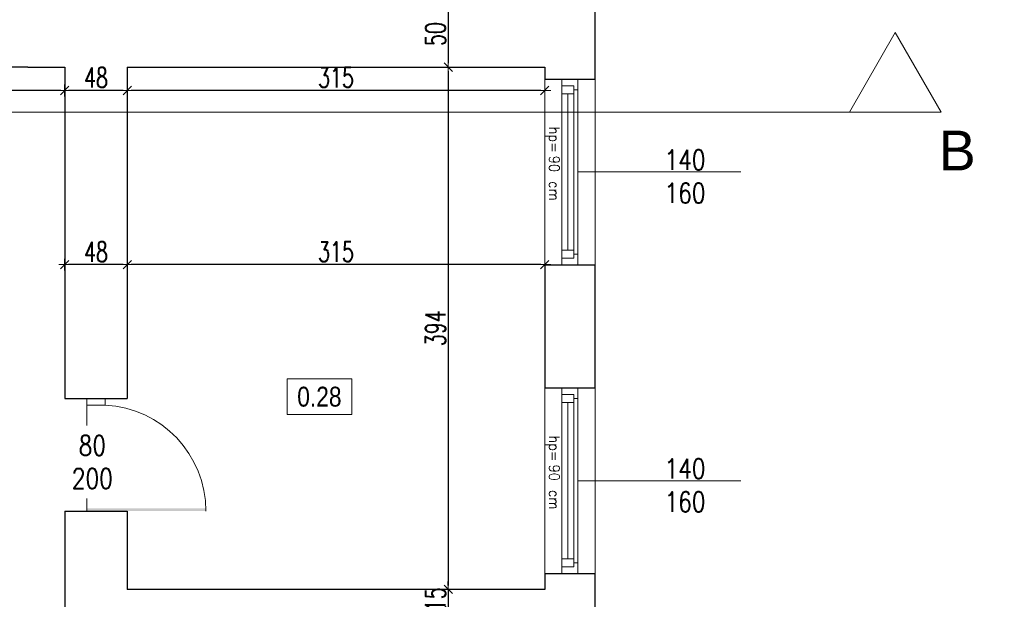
# Model space of a CAD drawing. Header units: millimetres. Extents: x 0 to 111311, y -48878 to -25280.
# Tile 103 of 244: x 77497 to 78240, y -29750 to -29312. Entities that reach past the tile are written whole.
import ezdxf

# ---------------------------------------------------------------- set-up
doc = ezdxf.new("R2010")
doc.units = ezdxf.units.MM
doc.layers.get('Defpoints').update_dxf_attribs({"color": 30})
for name, color, linetype, lineweight in [('J opisy', 7, 'Continuous', 9), ('J stolarka_okna', 144, 'Continuous', 0), ('J wymiary', 1, 'Continuous', 9), ('OPIS', 7, 'Continuous', 5), ('sciany', 252, 'Continuous', 30)]:
    doc.layers.add(name, color=color, linetype=linetype, lineweight=lineweight)
doc.styles.add('ADESK2', font='simplex', dxfattribs={"width": 0.7})
doc.styles.add('MtXpl_simplex_shx', font='simplex.shx')
doc.styles.get("Standard").update_dxf_attribs({"font": 'arial.ttf'})
doc.dimstyles.new('1-100', dxfattribs={"dimscale": 1.5, "dimtxt": 10, "dimasz": 2, "dimexe": 1, "dimexo": 1, "dimgap": 1.5, "dimtad": 1, "dimdec": 0, "dimrnd": 0.5, "dimdsep": 46, "dimtxsty": 'ADESK2', "dimblk": 'wymiar', "dimcen": -1, "dimdle": 5, "dimse1": 1, "dimse2": 1, "dimclrd": 256, "dimclre": 256, "dimclrt": 256, "dimadec": 0, "dimazin": 0, "dimtfac": 1, "dimtdec": 0, "dimtix": 1, "dimtmove": 0, "dimatfit": 3, "dimfxl": 20, "dimfxlon": 1, "dimtolj": 1, "dimtzin": 0, "dimarcsym": 0})

# ---------------------------------------------------------------- blocks, each defined once
blk = doc.blocks.new('wymiar')
for p, q in [((1.5, 0), (-1.5, 0)), ((1.06, 1.06), (-1.06, -1.06)), ((0, 1.5), (0, -1.5))]:
    blk.add_line(p, q)
blk = doc.blocks.new('*D2746')
at = {"layer": 'Defpoints', "color": 0, "ltscale": 4}
for p in [(77578.27, -29357.28), (77893.27, -29357.28), (77578.27, -29365.84)]:
    blk.add_point(p, dxfattribs=at)
at = {"layer": 'J wymiary', "lineweight": -2}
blk.add_line((77890.27, -29365.84), (77581.27, -29365.84), dxfattribs=at)
at = {"layer": 'J wymiary', "lineweight": -2, "ltscale": 4, "xscale": 3, "yscale": 3, "zscale": 3, "rotation": 180}
blk.add_blockref('wymiar', (77578.27, -29365.84), dxfattribs=at)
at = {"layer": 'J wymiary', "lineweight": -2, "ltscale": 4, "xscale": 3, "yscale": 3, "zscale": 3}
blk.add_blockref('wymiar', (77893.27, -29365.84), dxfattribs=at)
at = {"layer": 'J wymiary', "ltscale": 4, "insert": (77735.77, -29356.09), "char_height": 15, "attachment_point": 5, "style": 'ADESK2'}
blk.add_mtext('\\A1;315', dxfattribs=at)
blk = doc.blocks.new('*D2747')
at = {"layer": 'Defpoints', "color": 0, "ltscale": 4}
for p in [(77531.01, -29365.84), (77531.01, -29365.84), (77578.27, -29365.84)]:
    blk.add_point(p, dxfattribs=at)
at = {"layer": 'J wymiary', "lineweight": -2}
blk.add_line((77575.27, -29365.84), (77534.01, -29365.84), dxfattribs=at)
at = {"layer": 'J wymiary', "lineweight": -2, "ltscale": 4, "xscale": 3, "yscale": 3, "zscale": 3, "rotation": 180}
blk.add_blockref('wymiar', (77531.01, -29365.84), dxfattribs=at)
at = {"layer": 'J wymiary', "lineweight": -2, "ltscale": 4, "xscale": 3, "yscale": 3, "zscale": 3}
blk.add_blockref('wymiar', (77578.27, -29365.84), dxfattribs=at)
at = {"layer": 'J wymiary', "ltscale": 4, "insert": (77554.64, -29356.09), "char_height": 15, "attachment_point": 5, "style": 'ADESK2'}
blk.add_mtext('\\A1;48', dxfattribs=at)
blk = doc.blocks.new('*D2748')
at = {"layer": 'Defpoints', "color": 0, "ltscale": 4}
for p in [(76976.01, -29365.84), (76976.01, -29365.84), (77531.01, -29365.84)]:
    blk.add_point(p, dxfattribs=at)
at = {"layer": 'J wymiary', "lineweight": -2}
blk.add_line((77528.01, -29365.84), (76979.01, -29365.84), dxfattribs=at)
at = {"layer": 'J wymiary', "lineweight": -2, "ltscale": 4, "xscale": 3, "yscale": 3, "zscale": 3, "rotation": 180}
blk.add_blockref('wymiar', (76976.01, -29365.84), dxfattribs=at)
at = {"layer": 'J wymiary', "lineweight": -2, "ltscale": 4, "xscale": 3, "yscale": 3, "zscale": 3}
blk.add_blockref('wymiar', (77531.01, -29365.84), dxfattribs=at)
at = {"layer": 'J wymiary', "ltscale": 4, "insert": (77253.51, -29356.09), "char_height": 15, "attachment_point": 5, "style": 'ADESK2'}
blk.add_mtext('\\A1;555', dxfattribs=at)
blk = doc.blocks.new('*D2762')
at = {"layer": 'Defpoints', "color": 0, "ltscale": 4}
for p in [(77820.52, -29298.28), (77820.52, -29348.28), (77820.52, -29348.28)]:
    blk.add_point(p, dxfattribs=at)
at = {"layer": 'J wymiary', "lineweight": -2}
blk.add_line((77820.52, -29301.28), (77820.52, -29345.28), dxfattribs=at)
at = {"layer": 'J wymiary', "lineweight": -2, "ltscale": 4, "xscale": 3, "yscale": 3, "zscale": 3}
for p, rotation in [((77820.52, -29298.28), 90), ((77820.52, -29348.28), 270)]:
    blk.add_blockref('wymiar', p, dxfattribs=dict(at, rotation=rotation))
at = {"layer": 'J wymiary', "ltscale": 4, "insert": (77810.77, -29323.28), "char_height": 15, "attachment_point": 5, "rotation": 90, "style": 'ADESK2'}
blk.add_mtext('\\A1;50', dxfattribs=at)
blk = doc.blocks.new('*D2763')
at = {"layer": 'Defpoints', "color": 0, "ltscale": 4}
for p in [(77820.52, -29348.28), (77820.52, -29742.28), (77820.52, -29742.28)]:
    blk.add_point(p, dxfattribs=at)
at = {"layer": 'J wymiary', "lineweight": -2}
blk.add_line((77820.52, -29351.28), (77820.52, -29739.28), dxfattribs=at)
at = {"layer": 'J wymiary', "lineweight": -2, "ltscale": 4, "xscale": 3, "yscale": 3, "zscale": 3}
for p, rotation in [((77820.52, -29348.28), 90), ((77820.52, -29742.28), 270)]:
    blk.add_blockref('wymiar', p, dxfattribs=dict(at, rotation=rotation))
at = {"layer": 'J wymiary', "ltscale": 4, "insert": (77810.77, -29545.28), "char_height": 15, "attachment_point": 5, "rotation": 90, "style": 'ADESK2'}
blk.add_mtext('\\A1;394', dxfattribs=at)
blk = doc.blocks.new('*D2764')
at = {"layer": 'Defpoints', "color": 0, "ltscale": 4}
for p in [(77820.52, -29742.28), (77820.52, -29757.28), (77820.52, -29757.28)]:
    blk.add_point(p, dxfattribs=at)
at = {"layer": 'J wymiary', "lineweight": -2}
for p, q in [((77820.52, -29739.28), (77820.52, -29736.28)), ((77820.52, -29742.28), (77820.52, -29757.28)), ((77820.52, -29760.28), (77820.52, -29763.28))]:
    blk.add_line(p, q, dxfattribs=at)
at = {"layer": 'J wymiary', "lineweight": -2, "ltscale": 4, "xscale": 3, "yscale": 3, "zscale": 3}
for p, rotation in [((77820.52, -29742.28), 270), ((77820.52, -29757.28), 90)]:
    blk.add_blockref('wymiar', p, dxfattribs=dict(at, rotation=rotation))
at = {"layer": 'J wymiary', "ltscale": 4, "insert": (77810.77, -29749.78), "char_height": 15, "attachment_point": 5, "rotation": 90, "style": 'ADESK2'}
blk.add_mtext('\\A1;15', dxfattribs=at)
blk = doc.blocks.new('*D2767')
at = {"layer": 'Defpoints', "color": 0, "ltscale": 4}
for p in [(77578.27, -29497.28), (77578.27, -29497.28), (77893.27, -29497.28)]:
    blk.add_point(p, dxfattribs=at)
at = {"layer": 'J wymiary', "lineweight": -2}
blk.add_line((77890.27, -29497.28), (77581.27, -29497.28), dxfattribs=at)
at = {"layer": 'J wymiary', "lineweight": -2, "ltscale": 4, "xscale": 3, "yscale": 3, "zscale": 3, "rotation": 180}
blk.add_blockref('wymiar', (77578.27, -29497.28), dxfattribs=at)
at = {"layer": 'J wymiary', "lineweight": -2, "ltscale": 4, "xscale": 3, "yscale": 3, "zscale": 3}
blk.add_blockref('wymiar', (77893.27, -29497.28), dxfattribs=at)
at = {"layer": 'J wymiary', "ltscale": 4, "insert": (77735.77, -29487.53), "char_height": 15, "attachment_point": 5, "style": 'ADESK2'}
blk.add_mtext('\\A1;315', dxfattribs=at)
blk = doc.blocks.new('*D2768')
at = {"layer": 'Defpoints', "color": 0, "ltscale": 4}
for p in [(77531.01, -29497.28), (77531.01, -29497.28), (77578.27, -29497.28)]:
    blk.add_point(p, dxfattribs=at)
at = {"layer": 'J wymiary', "lineweight": -2}
blk.add_line((77575.27, -29497.28), (77534.01, -29497.28), dxfattribs=at)
at = {"layer": 'J wymiary', "lineweight": -2, "ltscale": 4, "xscale": 3, "yscale": 3, "zscale": 3, "rotation": 180}
blk.add_blockref('wymiar', (77531.01, -29497.28), dxfattribs=at)
at = {"layer": 'J wymiary', "lineweight": -2, "ltscale": 4, "xscale": 3, "yscale": 3, "zscale": 3}
blk.add_blockref('wymiar', (77578.27, -29497.28), dxfattribs=at)
at = {"layer": 'J wymiary', "ltscale": 4, "insert": (77554.64, -29487.53), "char_height": 15, "attachment_point": 5, "style": 'ADESK2'}
blk.add_mtext('\\A1;48', dxfattribs=at)
blk = doc.blocks.new('*D2809')
at = {"layer": 'Defpoints', "color": 0, "ltscale": 4}
for p in [(78055.27, -27288.73), (77931.27, -27461.28), (78055.27, -30466)]:
    blk.add_point(p, dxfattribs=at)
at = {"layer": 'J wymiary', "lineweight": -2}
blk.add_line((77934.27, -27288.73), (78052.27, -27288.73), dxfattribs=at)
at = {"layer": 'J wymiary', "lineweight": -2, "ltscale": 4, "xscale": 3, "yscale": 3, "zscale": 3, "rotation": 180}
blk.add_blockref('wymiar', (77931.27, -27288.73), dxfattribs=at)
at = {"layer": 'J wymiary', "lineweight": -2, "ltscale": 4, "xscale": 3, "yscale": 3, "zscale": 3}
blk.add_blockref('wymiar', (78055.27, -27288.73), dxfattribs=at)
at = {"layer": 'J wymiary', "ltscale": 4, "insert": (77993.27, -27278.98), "char_height": 15, "attachment_point": 5, "style": 'ADESK2'}
blk.add_mtext('\\A1;124', dxfattribs=at)
blk = doc.blocks.new('*D2810')
at = {"layer": 'Defpoints', "color": 0, "ltscale": 4}
for p in [(78195.27, -27288.73), (78055.27, -30466), (78195.27, -30467.92)]:
    blk.add_point(p, dxfattribs=at)
at = {"layer": 'J wymiary', "lineweight": -2}
blk.add_line((78058.27, -27288.73), (78192.27, -27288.73), dxfattribs=at)
at = {"layer": 'J wymiary', "lineweight": -2, "ltscale": 4, "xscale": 3, "yscale": 3, "zscale": 3, "rotation": 180}
blk.add_blockref('wymiar', (78055.27, -27288.73), dxfattribs=at)
at = {"layer": 'J wymiary', "lineweight": -2, "ltscale": 4, "xscale": 3, "yscale": 3, "zscale": 3}
blk.add_blockref('wymiar', (78195.27, -27288.73), dxfattribs=at)
at = {"layer": 'J wymiary', "ltscale": 4, "insert": (78125.27, -27278.98), "char_height": 15, "attachment_point": 5, "style": 'ADESK2'}
blk.add_mtext('\\A1;140', dxfattribs=at)
blk = doc.blocks.new('*D2811')
at = {"layer": 'Defpoints', "color": 0, "ltscale": 4}
for p in [(78251.27, -27288.73), (78195.27, -30467.92), (78251.27, -30468.4)]:
    blk.add_point(p, dxfattribs=at)
at = {"layer": 'J wymiary', "lineweight": -2}
blk.add_line((78198.27, -27288.73), (78248.27, -27288.73), dxfattribs=at)
at = {"layer": 'J wymiary', "lineweight": -2, "ltscale": 4, "xscale": 3, "yscale": 3, "zscale": 3, "rotation": 180}
blk.add_blockref('wymiar', (78195.27, -27288.73), dxfattribs=at)
at = {"layer": 'J wymiary', "lineweight": -2, "ltscale": 4, "xscale": 3, "yscale": 3, "zscale": 3}
blk.add_blockref('wymiar', (78251.27, -27288.73), dxfattribs=at)
at = {"layer": 'J wymiary', "ltscale": 4, "insert": (78223.27, -27278.98), "char_height": 15, "attachment_point": 5, "style": 'ADESK2'}
blk.add_mtext('\\A1;56', dxfattribs=at)
blk = doc.blocks.new('*D2837')
at = {"layer": 'Defpoints', "color": 0, "ltscale": 4}
for p in [(81646.5, -27117.45), (76276.27, -27461.28), (81646.5, -30494.43)]:
    blk.add_point(p, dxfattribs=at)
at = {"layer": 'J wymiary', "lineweight": -2}
blk.add_line((76279.27, -27117.45), (81643.5, -27117.45), dxfattribs=at)
at = {"layer": 'J wymiary', "lineweight": -2, "ltscale": 4, "xscale": 3, "yscale": 3, "zscale": 3, "rotation": 180}
blk.add_blockref('wymiar', (76276.27, -27117.45), dxfattribs=at)
at = {"layer": 'J wymiary', "lineweight": -2, "ltscale": 4, "xscale": 3, "yscale": 3, "zscale": 3}
blk.add_blockref('wymiar', (81646.5, -27117.45), dxfattribs=at)
at = {"layer": 'J wymiary', "ltscale": 4, "insert": (78961.39, -27107.7), "char_height": 15, "attachment_point": 5, "style": 'ADESK2'}
blk.add_mtext('\\A1;5370', dxfattribs=at)
blk = doc.blocks.new('*D2854')
at = {"layer": 'Defpoints', "color": 0, "ltscale": 4}
for p in [(77931.27, -29730.28), (81834.83, -29730.28), (77931.27, -29822.28)]:
    blk.add_point(p, dxfattribs=at)
at = {"layer": 'J wymiary', "lineweight": -2}
blk.add_line((81834.83, -29819.28), (81834.83, -29733.28), dxfattribs=at)
at = {"layer": 'J wymiary', "lineweight": -2, "ltscale": 4, "xscale": 3, "yscale": 3, "zscale": 3}
for p, rotation in [((81834.83, -29730.28), 90), ((81834.83, -29822.28), 270)]:
    blk.add_blockref('wymiar', p, dxfattribs=dict(at, rotation=rotation))
at = {"layer": 'J wymiary', "ltscale": 4, "insert": (81825.08, -29776.28), "char_height": 15, "attachment_point": 5, "rotation": 90, "style": 'ADESK2'}
blk.add_mtext('\\A1;92', dxfattribs=at)
blk = doc.blocks.new('*D2855')
at = {"layer": 'Defpoints', "color": 0, "ltscale": 4}
for p in [(77931.27, -29590.28), (81834.83, -29590.28), (77931.27, -29730.28)]:
    blk.add_point(p, dxfattribs=at)
at = {"layer": 'J wymiary', "lineweight": -2}
blk.add_line((81834.83, -29727.28), (81834.83, -29593.28), dxfattribs=at)
at = {"layer": 'J wymiary', "lineweight": -2, "ltscale": 4, "xscale": 3, "yscale": 3, "zscale": 3}
for p, rotation in [((81834.83, -29590.28), 90), ((81834.83, -29730.28), 270)]:
    blk.add_blockref('wymiar', p, dxfattribs=dict(at, rotation=rotation))
at = {"layer": 'J wymiary', "ltscale": 4, "insert": (81825.08, -29660.28), "char_height": 15, "attachment_point": 5, "rotation": 90, "style": 'ADESK2'}
blk.add_mtext('\\A1;140', dxfattribs=at)
blk = doc.blocks.new('*D2856')
at = {"layer": 'Defpoints', "color": 0, "ltscale": 4}
for p in [(77931.27, -29497.28), (81834.83, -29497.28), (77931.27, -29590.28)]:
    blk.add_point(p, dxfattribs=at)
at = {"layer": 'J wymiary', "lineweight": -2}
blk.add_line((81834.83, -29587.28), (81834.83, -29500.28), dxfattribs=at)
at = {"layer": 'J wymiary', "lineweight": -2, "ltscale": 4, "xscale": 3, "yscale": 3, "zscale": 3}
for p, rotation in [((81834.83, -29497.28), 90), ((81834.83, -29590.28), 270)]:
    blk.add_blockref('wymiar', p, dxfattribs=dict(at, rotation=rotation))
at = {"layer": 'J wymiary', "ltscale": 4, "insert": (81825.08, -29543.78), "char_height": 15, "attachment_point": 5, "rotation": 90, "style": 'ADESK2'}
blk.add_mtext('\\A1;93', dxfattribs=at)
blk = doc.blocks.new('*D2857')
at = {"layer": 'Defpoints', "color": 0, "ltscale": 4}
for p in [(77931.27, -29357.28), (81834.83, -29357.28), (77931.27, -29497.28)]:
    blk.add_point(p, dxfattribs=at)
at = {"layer": 'J wymiary', "lineweight": -2}
blk.add_line((81834.83, -29494.28), (81834.83, -29360.28), dxfattribs=at)
at = {"layer": 'J wymiary', "lineweight": -2, "ltscale": 4, "xscale": 3, "yscale": 3, "zscale": 3}
for p, rotation in [((81834.83, -29357.28), 90), ((81834.83, -29497.28), 270)]:
    blk.add_blockref('wymiar', p, dxfattribs=dict(at, rotation=rotation))
at = {"layer": 'J wymiary', "ltscale": 4, "insert": (81825.08, -29427.28), "char_height": 15, "attachment_point": 5, "rotation": 90, "style": 'ADESK2'}
blk.add_mtext('\\A1;140', dxfattribs=at)
blk = doc.blocks.new('*D2858')
at = {"layer": 'Defpoints', "color": 0, "ltscale": 4}
for p in [(77931.16, -29185.28), (81834.83, -29185.28), (77931.27, -29357.28)]:
    blk.add_point(p, dxfattribs=at)
at = {"layer": 'J wymiary', "lineweight": -2}
blk.add_line((81834.83, -29354.28), (81834.83, -29188.28), dxfattribs=at)
at = {"layer": 'J wymiary', "lineweight": -2, "ltscale": 4, "xscale": 3, "yscale": 3, "zscale": 3}
for p, rotation in [((81834.83, -29185.28), 90), ((81834.83, -29357.28), 270)]:
    blk.add_blockref('wymiar', p, dxfattribs=dict(at, rotation=rotation))
at = {"layer": 'J wymiary', "ltscale": 4, "insert": (81825.08, -29271.28), "char_height": 15, "attachment_point": 5, "rotation": 90, "style": 'ADESK2'}
blk.add_mtext('\\A1;172', dxfattribs=at)
blk = doc.blocks.new('*D2939')
at = {"layer": 'Defpoints', "color": 0, "ltscale": 4}
for p in [(77867.03, -27461.28), (81984.29, -27461.28), (77926.67, -30084.28)]:
    blk.add_point(p, dxfattribs=at)
at = {"layer": 'J wymiary', "lineweight": -2}
blk.add_line((81984.29, -30081.28), (81984.29, -27464.28), dxfattribs=at)
at = {"layer": 'J wymiary', "lineweight": -2, "ltscale": 4, "xscale": 3, "yscale": 3, "zscale": 3}
for p, rotation in [((81984.29, -27461.28), 90), ((81984.29, -30084.28), 270)]:
    blk.add_blockref('wymiar', p, dxfattribs=dict(at, rotation=rotation))
at = {"layer": 'J wymiary', "ltscale": 4, "insert": (81974.54, -28772.78), "char_height": 15, "attachment_point": 5, "rotation": 90, "style": 'ADESK2'}
blk.add_mtext('\\A1;2623', dxfattribs=at)
blk = doc.blocks.new('*D2940')
at = {"layer": 'Defpoints', "color": 0, "ltscale": 4}
for p in [(77925.25, -27461.28), (81602.91, -32298.51), (82098.29, -32298.51)]:
    blk.add_point(p, dxfattribs=at)
at = {"layer": 'J wymiary', "lineweight": -2}
blk.add_line((82098.29, -27464.28), (82098.29, -32295.51), dxfattribs=at)
at = {"layer": 'J wymiary', "lineweight": -2, "ltscale": 4, "xscale": 3, "yscale": 3, "zscale": 3}
for p, rotation in [((82098.29, -27461.28), 90), ((82098.29, -32298.51), 270)]:
    blk.add_blockref('wymiar', p, dxfattribs=dict(at, rotation=rotation))
at = {"layer": 'J wymiary', "ltscale": 4, "insert": (82088.54, -29879.9), "char_height": 15, "attachment_point": 5, "rotation": 90, "style": 'ADESK2'}
blk.add_mtext('\\A1;4837', dxfattribs=at)

msp = doc.modelspace()

# ---------------------------------------------------------------- linework, layer by layer
at = {"layer": 'J opisy', "linetype": 'Continuous', "lineweight": 9}
for p, q in [((77918.272, -29427.284), (78041.272, -29427.284)), ((77918.272, -29660.284), (78041.272, -29660.284))]:
    msp.add_line(p, q, dxfattribs=at)
at = {"layer": 'J opisy'}
msp.add_line((77577.308, -29641.856), (77527.308, -29641.856), dxfattribs=at)
at = {"layer": 'J stolarka_okna', "linetype": 'Continuous', "lineweight": 9}
for p, q in [((77893.272, -29497.284), (77893.272, -29357.284)), ((77906.272, -29357.284), (77906.272, -29497.284)), ((77912.272, -29362.284), (77906.272, -29362.284)), ((77912.272, -29362.284), (77915.272, -29362.284)), ((77915.272, -29368.284), (77915.272, -29362.284)), ((77918.272, -29497.284), (77918.272, -29357.284)), ((77931.272, -29357.284), (77931.272, -29497.284)), ((77915.272, -29368.284), (77906.272, -29368.284)), ((77910.772, -29368.284), (77910.772, -29486.284)), ((77915.272, -29365.284), (77918.272, -29365.284)), ((77915.272, -29486.284), (77915.272, -29368.284)), ((77906.272, -29486.284), (77915.272, -29486.284)), ((77915.272, -29492.284), (77915.272, -29486.284)), ((77915.272, -29489.284), (77918.272, -29489.284)), ((77906.272, -29492.284), (77912.272, -29492.284)), ((77912.272, -29492.284), (77915.272, -29492.284)), ((77893.272, -29730.284), (77893.272, -29590.284)), ((77906.272, -29590.284), (77906.272, -29730.284)), ((77918.272, -29730.284), (77918.272, -29590.284)), ((77931.272, -29590.284), (77931.272, -29730.284)), ((77912.272, -29595.284), (77906.272, -29595.284)), ((77915.272, -29601.284), (77906.272, -29601.284)), ((77910.772, -29601.284), (77910.772, -29719.284)), ((77912.272, -29595.284), (77915.272, -29595.284)), ((77915.272, -29601.284), (77915.272, -29595.284)), ((77915.272, -29598.284), (77918.272, -29598.284)), ((77915.272, -29719.284), (77915.272, -29601.284)), ((77906.272, -29719.284), (77915.272, -29719.284)), ((77915.272, -29725.284), (77915.272, -29719.284)), ((77906.272, -29725.284), (77912.272, -29725.284)), ((77912.272, -29725.284), (77915.272, -29725.284)), ((77915.272, -29722.284), (77918.272, -29722.284))]:
    msp.add_line(p, q, dxfattribs=at)
at = {"layer": 'J stolarka_okna'}
for p, q in [((77547.642, -29603.284), (77547.642, -29598.284)), ((77547.642, -29598.284), (77561.642, -29598.284)), ((77561.642, -29598.284), (77561.642, -29603.284)), ((77547.642, -29683.284), (77547.642, -29603.284)), ((77547.642, -29603.284), (77561.642, -29603.284)), ((77547.642, -29683.284), (77561.642, -29683.284))]:
    msp.add_line(p, q, dxfattribs=at)
msp.add_arc((77557.646, -29683.18), 79.996, 0, 87.136758, dxfattribs=at)
msp.add_solid([(77637.642, -29681.054), (77637.642, -29683.18), (77547.642, -29681.054), (77547.642, -29683.054)], dxfattribs=at)
at = {"layer": 'OPIS'}
msp.add_line((75993.896, -29382.098), (78192.418, -29382.098), dxfattribs=at)
for points in [[(78157.777, -29322.098), (78192.418, -29382.098), (78123.136, -29382.098)], [(77747.612, -29610.422), (77698.862, -29610.422), (77698.862, -29583.547), (77747.612, -29583.547)]]:
    msp.add_lwpolyline(points, close=True, dxfattribs=at)
at = {"layer": 'sciany'}
for p, q in [((77931.272, -29357.284), (77931.272, -29185.284)), ((77503.272, -29348.284), (76976.272, -29348.284)), ((77503.272, -29348.284), (77531.013, -29348.284)), ((77531.013, -29348.284), (77531.013, -29598.284)), ((77578.272, -29348.284), (77578.272, -29598.284)), ((77578.272, -29348.284), (77893.272, -29348.284)), ((77893.272, -29348.284), (77893.272, -29357.284)), ((77893.272, -29357.284), (77931.272, -29357.284)), ((77893.272, -29497.284), (77893.272, -29590.284)), ((77893.272, -29497.284), (77931.272, -29497.284)), ((77931.272, -29590.284), (77931.272, -29497.284)), ((77893.272, -29590.284), (77931.272, -29590.284)), ((77531.013, -29598.284), (77578.272, -29598.284)), ((77531.013, -29683.284), (77531.013, -29834.284)), ((77531.013, -29683.284), (77578.272, -29683.284)), ((77578.272, -29683.284), (77578.272, -29742.284)), ((77893.272, -29730.284), (77893.272, -29742.284)), ((77893.272, -29730.284), (77931.272, -29730.284)), ((77931.272, -29822.284), (77931.272, -29730.284)), ((77893.272, -29742.284), (77578.272, -29742.284))]:
    msp.add_line(p, q, dxfattribs=at)

# ---------------------------------------------------------------- texts
at = {"layer": 'J opisy', "style": 'MtXpl_simplex_shx', "width": 0.9}
for s, p in [('hp=', (77896.513, -29393.15)), ('90', (77896.513, -29415.093)), ('cm', (77896.513, -29434.293)), ('hp=', (77896.513, -29626.15)), ('90', (77896.513, -29648.093)), ('cm', (77896.513, -29667.293))]:
    msp.add_text(s, height=8, rotation=270, dxfattribs=at).set_placement(p)
at = {"layer": 'J opisy', "char_height": 15, "width": 30.20626, "attachment_point": 5, "line_spacing_factor": 0.771429}
for insert in [(77999.129, -29430.714), (77999.129, -29663.714)]:
    msp.add_mtext('\\pxsm1;{\\Fsimplex|c238;\\W0.8;140\\Fsimplex|c0;\\P\\Fsimplex|c238;160}', dxfattribs=dict(at, insert=insert))
at = {"layer": 'OPIS', "insert": (78204.577, -29411.159), "char_height": 30, "width": 162.4495, "attachment_point": 5}
msp.add_mtext('B', dxfattribs=at)
at = {"layer": 'OPIS', "insert": (77723.237, -29596.985), "char_height": 15, "width": 51.48983, "attachment_point": 5, "line_spacing_factor": 0.857143}
msp.add_mtext('{\\fArial Narrow|b0|i0|c238|p34;0.28}', dxfattribs=at)

# ---------------------------------------------------------------- dimensions: what is measured, and where the dimension line sits
at = {"layer": 'J wymiary'}
for base, p1, p2, picture, middle in [((78055.272, -27288.731), (77931.272, -27461.284), (78055.272, -30466.004), '*D2809', (77993.272, -27278.981)), ((78195.272, -27288.731), (78055.272, -30466.004), (78195.272, -30467.921), '*D2810', (78125.272, -27278.981)), ((78251.272, -27288.731), (78195.272, -30467.921), (78251.272, -30468.401), '*D2811', (78223.272, -27278.981))]:
    dim = msp.add_linear_dim(base=base, p1=p1, p2=p2, dimstyle='1-100', override={"dimblk": 'wymiar'}, dxfattribs=at)
    dim.commit()
    dim.dimension.update_dxf_attribs({"geometry": picture, "text_midpoint": middle})
for base, p1, p2, picture, middle in [((81984.293, -27461.284), (77926.673, -30084.284), (77867.029, -27461.284), '*D2939', (81974.543, -28772.784)), ((82098.285, -32298.51), (77925.254, -27461.284), (81602.907, -32298.51), '*D2940', (82088.535, -29879.897)), ((81834.829, -29185.284), (77931.272, -29357.284), (77931.163, -29185.284), '*D2858', (81825.079, -29271.284)), ((81834.829, -29357.284), (77931.272, -29497.284), (77931.272, -29357.284), '*D2857', (81825.079, -29427.284)), ((81834.829, -29497.284), (77931.272, -29590.284), (77931.272, -29497.284), '*D2856', (81825.079, -29543.784)), ((81834.829, -29590.284), (77931.272, -29730.284), (77931.272, -29590.284), '*D2855', (81825.079, -29660.284)), ((81834.829, -29730.284), (77931.272, -29822.284), (77931.272, -29730.284), '*D2854', (81825.079, -29776.284))]:
    dim = msp.add_linear_dim(base=base, p1=p1, p2=p2, angle=90, dimstyle='1-100', override={"dimblk": 'wymiar'}, dxfattribs=at)
    dim.commit()
    dim.dimension.update_dxf_attribs({"geometry": picture, "text_midpoint": middle})
for base, p1, p2, picture, middle in [((77820.519, -29348.284), (77820.519, -29298.284), (77820.519, -29348.284), '*D2762', (77810.769, -29323.284)), ((77820.519, -29742.284), (77820.519, -29348.284), (77820.519, -29742.284), '*D2763', (77810.769, -29545.284)), ((77820.519, -29757.284), (77820.519, -29742.284), (77820.519, -29757.284), '*D2764', (77810.769, -29749.784))]:
    dim = msp.add_linear_dim(base=base, p1=p1, p2=p2, angle=90, dimstyle='1-100', dxfattribs=at)
    dim.commit()
    dim.dimension.update_dxf_attribs({"geometry": picture, "text_midpoint": middle})
for base, p1, p2, picture, middle in [((76976.013, -29365.838), (77531.013, -29365.838), (76976.013, -29365.838), '*D2748', (77253.513, -29356.088)), ((77531.013, -29365.838), (77578.272, -29365.838), (77531.013, -29365.838), '*D2747', (77554.642, -29356.088)), ((77578.272, -29365.838), (77893.272, -29357.284), (77578.272, -29357.284), '*D2746', (77735.772, -29356.088)), ((77531.013, -29497.284), (77578.272, -29497.284), (77531.013, -29497.284), '*D2768', (77554.642, -29487.534)), ((77578.272, -29497.284), (77893.272, -29497.284), (77578.272, -29497.284), '*D2767', (77735.772, -29487.534))]:
    dim = msp.add_linear_dim(base=base, p1=p1, p2=p2, dimstyle='1-100', dxfattribs=at)
    dim.commit()
    dim.dimension.update_dxf_attribs({"geometry": picture, "text_midpoint": middle})

# ---------------------------------------------------------------- next in the draw order: texts
at = {"layer": 'J opisy', "insert": (77551.875, -29646.187), "char_height": 15, "width": 85.22639, "attachment_point": 5, "rotation": 359.995455, "line_spacing_factor": 0.771429, "bg_fill": 2}
msp.add_mtext('\\pxsm1;{\\Fsimplex.shx|c238;\\W0.8;80\\P200}', dxfattribs=at)

# ---------------------------------------------------------------- next in the draw order: dimensions: what is measured, and where the dimension line sits
at = {"layer": 'J wymiary'}
dim = msp.add_linear_dim(base=(81646.498, -27117.446), p1=(76276.272, -27461.284), p2=(81646.498, -30494.434), dimstyle='1-100', override={"dimblk": 'wymiar'}, dxfattribs=at)
dim.commit()
dim.dimension.update_dxf_attribs({"geometry": '*D2837', "text_midpoint": (78961.385, -27107.696)})

doc.saveas('drawing.dxf')
